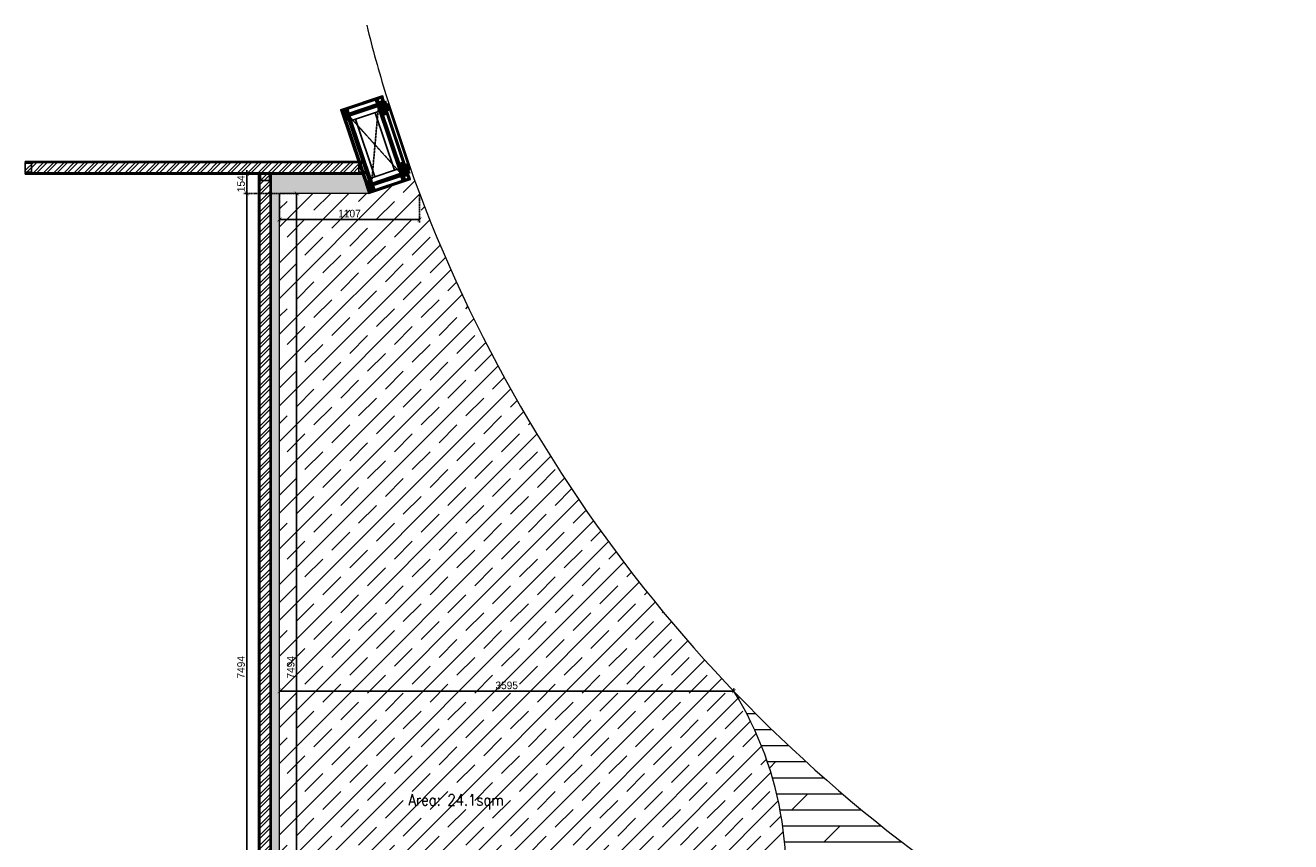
# Model space of a CAD drawing. Header units: millimetres. Extents: x 325 to 233617, y -9828 to 20555.
# Tile 31 of 45: x 158654 to 168666, y 14099 to 20555. Entities that reach past the tile are written whole.
import ezdxf

# ---------------------------------------------------------------- set-up
doc = ezdxf.new("R2010")
doc.units = ezdxf.units.MM
doc.header["$LTSCALE"] = 2.5
doc.linetypes.add('DASHED', pattern=[19.049999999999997, 12.7, -6.35])
doc.linetypes.add('HIDDEN', pattern=[0.375, 0.25, -0.125])
for name, color, linetype in [('1', 1, 'Continuous'), ('2', 2, 'Continuous'), ('250', 250, 'Continuous'), ('6', 7, 'Continuous'), ('PROPOSED M.S WORK', 150, 'Continuous')]:
    doc.layers.add(name, color=color, linetype=linetype)
for name, color, linetype, lineweight in [('8', 8, 'Continuous', 0), ('9', 9, 'Continuous', 0), ('A1-SS SHEET', 201, 'Continuous', 15), ('A1-WOOD', 11, 'Continuous', 15), ('Dimension', 40, 'Continuous', 0), ('ELEVATION 1', 143, 'Continuous', 18), ('ELEVATION 5', 156, 'Continuous', 5), ('HATCH LIGHT', 250, 'Continuous', 0), ('HATCH MEDIUM', 251, 'Continuous', 5), ('ROOM TEXT', 7, 'Continuous', 5), ('WALL', 132, 'Continuous', 25)]:
    doc.layers.add(name, color=color, linetype=linetype, lineweight=lineweight)
doc.styles.add('MTEXT', font='romans.shx', dxfattribs={"width": 0.85})
doc.styles.get("Standard").update_dxf_attribs({"font": 'GOTHIC.TTF'})
doc.dimstyles.new('AJKD_30', dxfattribs={"dimscale": 30, "dimtxt": 2, "dimasz": 1, "dimexe": 0.8, "dimexo": 0.8, "dimgap": 0.5, "dimtad": 1, "dimdec": 0, "dimzin": 0, "dimdsep": 46, "dimtxsty": 'Standard', "dimblk": 'ARCHTICK', "dimcen": 0.125, "dimclrd": 251, "dimclre": 251, "dimclrt": 42, "dimadec": 0, "dimazin": 0, "dimtfac": 1, "dimtdec": 0, "dimtix": 1, "dimtmove": 0, "dimatfit": 3, "dimfxl": 0, "dimtolj": 1, "dimtzin": 0, "dimarcsym": 0})
pattern_1 = [(45, (21650.60784970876, 0), (-40.41115254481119, 40.41115254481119), []), (45, (21677.54862970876, 0), (-40.41115254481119, 40.41115254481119), [])]
pattern_2 = [(45.00000000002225, (-133790.8586356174, -88292.74607132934), (-25.45584412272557, 25.45584412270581), [19.19999999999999, -124.7999999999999]), (45.00000000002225, (-133793.4042200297, -88290.20048691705), (-25.45584412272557, 25.45584412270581), [27.44683919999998, -116.5531607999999]), (45.00000000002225, (-133795.9498044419, -88287.65490250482), (-25.45584412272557, 25.45584412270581), [34.97671559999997, -109.0232843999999]), (45.00000000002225, (-133798.4953888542, -88285.10931809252), (-25.45584412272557, 25.45584412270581), [34.97671559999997, -109.0232843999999]), (45.00000000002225, (-133801.0409732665, -88282.56373368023), (-25.45584412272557, 25.45584412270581), [27.44683919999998, -116.5531607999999]), (45.00000000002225, (-133803.5865576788, -88280.018149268), (-25.45584412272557, 25.45584412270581), [19.19999999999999, -124.7999999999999]), (45.00000000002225, (-133806.132142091, -88277.4725648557), (-25.45584412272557, 25.45584412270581), [25.25554199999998, -118.7444579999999]), (45.00000000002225, (-133808.6777265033, -88274.92698044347), (-25.45584412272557, 25.45584412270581), [102.8701235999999, -41.12987639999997]), (45.00000000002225, (-133811.2233109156, -88272.38139603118), (-25.45584412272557, 25.45584412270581), [94.62328439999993, -49.37671559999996]), (45.00000000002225, (-133813.7688953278, -88269.83581161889), (-25.45584412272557, 25.45584412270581), [14.86114559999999, -129.1388543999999]), (45.00000000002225, (-133762.008678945, -88267.2902272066), (-25.45584412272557, 25.45584412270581), [10.97671559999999, -133.0232843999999]), (45.00000000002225, (-133762.7941062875, -88262.0797663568), (-25.45584412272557, 25.45584412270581), [12.96561239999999, -131.0343875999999]), (45.00000000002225, (-133760.0254794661, -88254.21770004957), (-25.45584412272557, 25.45584412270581), [5.461418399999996, -138.5385815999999]), (45.00000000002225, (-133765.058186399, -88249.18499311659), (-25.45584412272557, 25.45584412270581), [5.461418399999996, -138.5385815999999]), (45.00000000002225, (-133772.9202527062, -88251.95361993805), (-25.45584412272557, 25.45584412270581), [12.96561239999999, -131.0343875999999]), (45.00000000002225, (-133778.130713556, -88251.16819259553), (-25.45584412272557, 25.45584412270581), [10.97671559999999, -133.0232843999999]), (45.00000000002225, (-133782.3340801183, -88251.97744660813), (-25.45584412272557, 25.45584412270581), [19.32790679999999, -124.6720931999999]), (45.00000000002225, (-133795.6237252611, -88253.38769782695), (-25.45584412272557, 25.45584412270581), [66.73885439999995, -77.26114559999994]), (45.00000000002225, (-133742.3675749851, -88244.25501069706), (-25.45584412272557, 25.45584412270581), [3.423284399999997, -140.5767155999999]), (45.00000000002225, (-133744.9131593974, -88241.70942628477), (-25.45584412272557, 25.45584412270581), [8.233379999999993, -135.7666199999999]), (45.00000000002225, (-133747.4587438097, -88239.16384187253), (-25.45584412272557, 25.45584412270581), [16.15035599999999, -127.8496439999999]), (45.00000000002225, (-133750.004328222, -88236.61825746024), (-25.45584412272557, 25.45584412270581), [26.04656999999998, -117.9534299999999]), (45.00000000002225, (-133752.5499126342, -88234.07267304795), (-25.45584412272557, 25.45584412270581), [34.29340919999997, -109.7065907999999]), (45.00000000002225, (-133755.0954970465, -88231.52708863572), (-25.45584412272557, 25.45584412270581), [41.82328439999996, -102.1767155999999]), (45.00000000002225, (-133761.0304329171, -88232.37085568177), (-25.45584412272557, 25.45584412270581), [46.61655119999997, -97.38344879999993]), (45.00000000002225, (-133716.1810208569, -88218.06845656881), (-25.45584412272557, 25.45584412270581), [9.589904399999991, -134.4100955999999]), (45.00000000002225, (-133719.2543770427, -88214.68932817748), (-25.45584412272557, 25.45584412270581), [17.07445319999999, -126.9255467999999]), (45.00000000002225, (-133716.3131163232, -88206.32115811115), (-25.45584412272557, 25.45584412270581), [10.97671559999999, -133.0232843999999]), (45.00000000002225, (-133717.0985436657, -88201.11069726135), (-25.45584412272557, 25.45584412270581), [12.96561239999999, -131.0343875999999]), (45.00000000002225, (-133714.3299168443, -88193.24863095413), (-25.45584412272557, 25.45584412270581), [5.461418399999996, -138.5385815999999]), (45.00000000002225, (-133719.3626237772, -88188.2159240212), (-25.45584412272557, 25.45584412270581), [5.461418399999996, -138.5385815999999]), (45.00000000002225, (-133727.2246900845, -88190.98455084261), (-25.45584412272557, 25.45584412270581), [12.96561239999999, -131.0343875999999]), (45.00000000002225, (-133732.4351509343, -88190.19912350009), (-25.45584412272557, 25.45584412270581), [10.97671559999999, -133.0232843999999]), (52.12501600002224, (-133773.7631160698, -88260.37704530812), (101.823376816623, 101.8233757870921), [14.17878119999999, -276.0624971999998]), (52.12501600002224, (-133781.633127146, -88263.15588755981), (101.823376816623, 101.8233757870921), [14.19172199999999, -276.0495563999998]), (52.12501600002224, (-133790.01010748, -88266.44169906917), (101.823376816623, 101.8233757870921), [19.34941799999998, -270.8918603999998]), (52.12501600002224, (-133788.2737770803, -88259.61419984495), (101.823376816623, 101.8233757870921), [9.674709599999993, -280.5665687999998]), (52.12501600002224, (-133754.2469689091, -88259.5285171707), (101.823376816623, 101.8233757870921), [19.34941799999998, -270.8918603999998]), (52.12501600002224, (-133753.6260338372, -88252.91169390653), (101.823376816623, 101.8233757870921), [14.19172199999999, -276.0495563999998]), (52.12501600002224, (-133756.1636734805, -88250.355894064), (101.823376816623, 101.8233757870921), [14.17878119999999, -276.0624971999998]), (52.12501600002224, (-133728.0675534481, -88199.40797621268), (101.823376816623, 101.8233757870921), [14.17878119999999, -276.0624971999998]), (52.12501600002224, (-133735.9375645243, -88202.18681846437), (101.823376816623, 101.8233757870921), [14.19172199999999, -276.0495563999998]), (52.12501600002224, (-133744.3145448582, -88205.47262997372), (101.823376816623, 101.8233757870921), [19.34941799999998, -270.8918603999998]), (52.12501600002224, (-133748.4322287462, -88206.19620131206), (101.823376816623, 101.8233757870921), [9.674709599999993, -280.5665687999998]), (52.12501600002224, (-133697.9448045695, -88202.37782469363), (101.823376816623, 101.8233757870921), [14.51206439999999, -275.7292139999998]), (52.12501600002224, (-133709.3999344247, -88211.28737013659), (101.823376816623, 101.8233757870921), [29.02412759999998, -261.2171507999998]), (52.12501600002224, (-133707.1809162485, -88202.61586738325), (101.823376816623, 101.8233757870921), [21.26343719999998, -268.9778411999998]), (52.12501600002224, (-133708.5514062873, -88198.55944807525), (101.823376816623, 101.8233757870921), [19.34941799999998, -270.8918603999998]), (52.12501600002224, (-133707.9304712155, -88191.94262481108), (101.823376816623, 101.8233757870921), [14.19172199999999, -276.0495563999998]), (52.12501600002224, (-133710.4681108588, -88189.38682496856), (101.823376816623, 101.8233757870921), [14.17878119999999, -276.0624971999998]), (217.8749840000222, (-133750.004328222, -88236.61825746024), (-101.823375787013, -101.8233768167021), [14.17878119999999, -276.0624971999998]), (37.87498400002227, (-133777.2821854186, -88279.16962113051), (101.8233757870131, 101.823376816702), [19.34941799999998, -270.8918603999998]), (37.87498400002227, (-133773.9963739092, -88270.79264079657), (101.8233757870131, 101.823376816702), [14.19172199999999, -276.0495563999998]), (37.87498400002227, (-133771.2175316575, -88262.92262972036), (101.8233757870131, 101.823376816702), [14.17878119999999, -276.0624971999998]), (217.8749840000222, (-133752.5499126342, -88234.07267304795), (-101.823375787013, -101.8233768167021), [14.19172199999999, -276.0495563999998]), (217.8749840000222, (-133755.0954970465, -88231.52708863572), (-101.823375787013, -101.8233768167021), [19.34941799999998, -270.8918603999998]), (217.8749840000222, (-133761.0304329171, -88232.37085568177), (-101.823375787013, -101.8233768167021), [9.674709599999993, -280.5665687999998]), (37.87498400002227, (-133803.2604784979, -88259.32739478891), (101.8233757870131, 101.823376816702), [9.674709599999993, -280.5665687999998]), (217.8749840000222, (-133717.0366876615, -88224.01529219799), (-101.823375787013, -101.8233768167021), [29.02412759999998, -261.2171507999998]), (217.8749840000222, (-133716.1810208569, -88218.06845656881), (-101.823375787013, -101.8233768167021), [29.02412759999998, -261.2171507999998]), (217.8749840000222, (-133719.2543770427, -88214.68932817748), (-101.823375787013, -101.8233768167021), [21.26343719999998, -268.9778411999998]), (37.87498400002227, (-133731.5866227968, -88218.20055203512), (101.8233757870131, 101.823376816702), [19.34941799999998, -270.8918603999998]), (37.87498400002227, (-133728.3008112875, -88209.82357170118), (101.8233757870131, 101.823376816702), [14.19172199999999, -276.0495563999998]), (37.87498400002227, (-133725.5219690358, -88201.95356062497), (101.8233757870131, 101.823376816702), [14.17878119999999, -276.0624971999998]), (217.8749840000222, (-133704.3087656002, -88175.6491883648), (-101.823375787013, -101.8233768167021), [14.17878119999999, -276.0624971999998]), (217.8749840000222, (-133706.8543500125, -88173.1036039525), (-101.823375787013, -101.8233768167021), [14.19172199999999, -276.0495563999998]), (217.8749840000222, (-133709.3999344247, -88170.55801954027), (-101.823375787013, -101.8233768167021), [19.34941799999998, -270.8918603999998]), (217.8749840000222, (-133711.945518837, -88168.01243512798), (-101.823375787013, -101.8233768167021), [14.51206439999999, -275.7292139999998]), (45.00000000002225, (-133761.9148495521, -88252.32832996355), (-25.45584412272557, 25.45584412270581), [5.461418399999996, -138.5385815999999]), (45.00000000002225, (-133763.2118205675, -88251.0313589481), (-25.45584412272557, 25.45584412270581), [5.461418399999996, -138.5385815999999]), (45.00000000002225, (-133716.2192869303, -88191.3592608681), (-25.45584412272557, 25.45584412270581), [5.461418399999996, -138.5385815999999]), (45.00000000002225, (-133717.5162579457, -88190.0622898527), (-25.45584412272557, 25.45584412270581), [5.461418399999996, -138.5385815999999]), (37.87498400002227, (-133767.7512186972, -88256.86772894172), (101.8233757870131, 101.823376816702), [7.393871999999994, -282.8474063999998]), (52.12501600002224, (-133767.7512186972, -88256.86772894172), (101.823376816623, 101.8233757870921), [7.393871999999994, -282.8474063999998]), (217.8749840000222, (-133753.5136454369, -88242.63015568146), (-101.823375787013, -101.8233768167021), [7.393871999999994, -282.8474063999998]), (52.12501600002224, (-133758.0530435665, -88248.46652397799), (101.823376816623, 101.8233757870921), [7.393871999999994, -282.8474063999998]), (37.87498400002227, (-133722.0556552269, -88195.89865899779), (101.8233757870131, 101.823376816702), [7.393871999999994, -282.8474063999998]), (52.12501600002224, (-133722.0556552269, -88195.89865899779), (101.823376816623, 101.8233757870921), [7.393871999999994, -282.8474063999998]), (217.8749840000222, (-133707.8180828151, -88181.66108658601), (-101.823375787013, -101.8233768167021), [7.393871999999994, -282.8474063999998]), (52.12501600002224, (-133712.3574809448, -88187.49745488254), (101.823376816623, 101.8233757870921), [7.393871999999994, -282.8474063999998])]
pattern_3 = [(90, (-264122.1606922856, 233636.0664754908), (-3.175, 1.944126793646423e-16), []), (135, (-264122.1606922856, 233636.0664754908), (-6.349995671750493, -6.349995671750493), [4.490128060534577, -8.980256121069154])]
pattern_4 = [(135, (85579.4988357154, -135167.2498167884), (-10.0000002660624, -2.940390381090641e-15), [4.242641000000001, -9.899495]), (153.434949, (85576.4988357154, -135164.2498167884), (-10.000000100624, -3.090594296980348e-08), [4.472135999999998, -17.88854399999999]), (135, (85572.4988357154, -135162.2498167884), (-2.940390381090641e-15, 10.0000002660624), [1.414214, -12.727922]), (116.565051, (85571.4988357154, -135161.2498167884), (3.090593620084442e-08, 10.000000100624), [4.472135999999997, -17.88854399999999]), (135, (85579.4988357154, -135163.2498167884), (-10.0000002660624, -2.940390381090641e-15), [4.242641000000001, -9.899495]), (146.309932, (85577.4988357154, -135167.2498167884), (-10.00000006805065, 8.273213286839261e-08), [3.605550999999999, -32.44996099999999]), (146.309932, (85575.4988357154, -135162.2498167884), (-10.00000006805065, 8.273213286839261e-08), [3.605550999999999, -32.44996099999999]), (116.565051, (85573.4988357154, -135167.2498167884), (3.090593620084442e-08, 10.000000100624), [4.472135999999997, -17.88854399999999]), (146.309932, (85577.4988357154, -135157.2498167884), (-10.00000006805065, 8.273213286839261e-08), [3.605550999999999, -32.44996099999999]), (146.309932, (85575.4988357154, -135152.2498167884), (-10.00000006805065, 8.273213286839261e-08), [3.605550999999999, -32.44996099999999])]
pattern_5 = [(45, (-117.4317338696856, 31.78110519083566), (-2.245064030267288, 2.245064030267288), []), (45, (-115.18666886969, 31.78110519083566), (-2.245064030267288, 2.245064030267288), [1.5875, -0.79375])]

# ---------------------------------------------------------------- blocks, each defined once
blk = doc.blocks.new('*U|REF|REF|REF|REF|REF|REF82')
for points in [[(0, 0), (7713.285819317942, 3.230849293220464e-31), (7713.285819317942, -10), (0, -10)], [(0, -100), (7713.285819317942, -100), (7713.285819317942, -90), (0, -90)]]:
    blk.add_lwpolyline(points, close=True)
at = {"color": 8}
for points in [[(0, -15), (50, -15), (50.00000000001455, -85), (1.455191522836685e-11, -85)], [(7663.285819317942, -15.00000000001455), (7713.285819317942, -15.00000000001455), (7713.285819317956, -85.00000000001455), (7663.285819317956, -85.00000000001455)]]:
    blk.add_lwpolyline(points, close=True, dxfattribs=at)
blk = doc.blocks.new('*U97')
for points in [[(0, 0), (2688.043407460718, 0), (2688.043407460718, -10), (0, -10)], [(0, -100), (2688.043407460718, -100), (2688.043407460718, -90), (0, -90)]]:
    blk.add_lwpolyline(points, close=True)
at = {"color": 8}
for points in [[(0, -15), (50, -15), (50.00000000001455, -85), (1.455191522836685e-11, -85)], [(2638.043407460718, -15.00000000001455), (2688.043407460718, -15.00000000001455), (2688.043407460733, -85.00000000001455), (2638.043407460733, -85.00000000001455)]]:
    blk.add_lwpolyline(points, close=True, dxfattribs=at)
blk = doc.blocks.new('MS-C1')
at = {"layer": 'PROPOSED M.S WORK', "lineweight": 5}
h = blk.add_hatch(dxfattribs=at)
h.set_pattern_fill('ANSI33', color=251, scale=0.5)
h.set_pattern_definition([(45, (-290, 65.0000000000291), (-2.245064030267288, 2.245064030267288), []), (45, (-287.7549350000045, 65.0000000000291), (-2.245064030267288, 2.245064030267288), [1.5875, -0.79375])])
edge = h.paths.add_edge_path()
edge.add_line((-240, 115.0000000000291), (-290, 115.0000000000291))
edge.add_line((-290, 115.0000000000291), (-290, 65.0000000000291))
edge.add_line((-290, 65.0000000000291), (-286.3819660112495, 66.80901699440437))
edge.add_arc((-287.5, 69.04508497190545), 2.500000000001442, 296.565051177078, 360)
edge.add_line((-285, 69.04508497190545), (-285, 110.0000000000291))
edge.add_line((-285, 110.0000000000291), (-244.0450849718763, 110.0000000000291))
edge.add_arc((-244.0450849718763, 112.5000000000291), 2.5, 270, 333.434948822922)
edge.add_line((-241.8090169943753, 111.3819660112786), (-240, 115.0000000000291))
h = blk.add_hatch(dxfattribs=at)
h.set_pattern_fill('ANSI33', color=251, scale=0.5)
h.set_pattern_definition([(45, (-117.4317338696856, 4.781105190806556), (-2.245064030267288, 2.245064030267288), []), (45, (-115.18666886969, 4.781105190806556), (-2.245064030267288, 2.245064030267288), [1.5875, -0.79375])])
edge = h.paths.add_edge_path()
edge.add_line((240, 115), (290, 115))
edge.add_line((290, 115), (290, 65))
edge.add_line((290, 65), (286.3819660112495, 66.80901699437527))
edge.add_arc((287.5, 69.04508497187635), 2.500000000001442, 180, 243.434948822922, ccw=False)
edge.add_line((285, 69.04508497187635), (285, 110))
edge.add_line((285, 110), (244.0450849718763, 110))
edge.add_arc((244.0450849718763, 112.5), 2.5, 206.565051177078, 270, ccw=False)
edge.add_line((241.8090169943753, 111.3819660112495), (240, 115))
h = blk.add_hatch(dxfattribs=at)
h.set_pattern_fill('ANSI33', color=251, scale=0.5)
h.set_pattern_definition(pattern_5)
edge = h.paths.add_edge_path()
edge.add_line((-240, -137.9999999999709), (-290, -137.9999999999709))
edge.add_line((-290, -137.9999999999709), (-290, -87.9999999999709))
edge.add_line((-290, -87.9999999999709), (-286.3819660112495, -89.80901699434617))
edge.add_arc((-287.5, -92.04508497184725), 2.500000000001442, 0, 63.434948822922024, ccw=False)
edge.add_line((-285, -92.04508497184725), (-285, -132.9999999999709))
edge.add_line((-285, -132.9999999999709), (-244.0450849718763, -132.9999999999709))
edge.add_arc((-244.0450849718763, -135.4999999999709), 2.5, 26.565051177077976, 90, ccw=False)
edge.add_line((-241.8090169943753, -134.3819660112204), (-240, -137.9999999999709))
h = blk.add_hatch(dxfattribs=at)
h.set_pattern_fill('ANSI33', color=251, scale=0.5)
h.set_pattern_definition(pattern_5)
edge = h.paths.add_edge_path()
edge.add_line((240, -138), (290, -138))
edge.add_line((290, -138), (290, -88))
edge.add_line((290, -88), (286.3819660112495, -89.80901699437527))
edge.add_arc((287.5, -92.04508497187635), 2.500000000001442, 116.565051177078, 180)
edge.add_line((285, -92.04508497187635), (285, -133))
edge.add_line((285, -133), (244.0450849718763, -133))
edge.add_arc((244.0450849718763, -135.5), 2.5, 90, 153.434948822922)
edge.add_line((241.8090169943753, -134.3819660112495), (240, -138))
at = {"layer": 'PROPOSED M.S WORK', "linetype": 'DASHED', "ltscale": 0.02}
for p, q in [((-290, 115.0000000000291), (290, -138)), ((290, 115), (-290, -137.9999999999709))]:
    blk.add_line(p, q, dxfattribs=at)
at = {"layer": 'PROPOSED M.S WORK'}
for p, q in [((-285, -127.9999999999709), (-285, 105.0000000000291)), ((-280, -127.9999999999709), (-280, 105.0000000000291)), ((-240, -127.9999999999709), (-240, 105.0000000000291)), ((240, -128), (240, 105)), ((280, -128), (280, 105)), ((285, -128), (285, 105))]:
    blk.add_line(p, q, dxfattribs=at)
for points in [[(-240, 115.0000000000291), (-290, 115.0000000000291), (-290, 65.0000000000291), (-286.3819660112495, 66.80901699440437, 0.2840790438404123), (-285, 69.04508497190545), (-285, 110.0000000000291), (-244.0450849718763, 110.0000000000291, 0.2840790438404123), (-241.8090169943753, 111.3819660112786), (-240, 115.0000000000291)], [(240, 115), (290, 115), (290, 65), (286.3819660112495, 66.80901699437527, -0.2840790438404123), (285, 69.04508497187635), (285, 110), (244.0450849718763, 110, -0.2840790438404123), (241.8090169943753, 111.3819660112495), (240, 115)], [(-240, -137.9999999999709), (-290, -137.9999999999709), (-290, -87.9999999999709), (-286.3819660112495, -89.80901699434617, -0.2840790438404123), (-285, -92.04508497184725), (-285, -132.9999999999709), (-244.0450849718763, -132.9999999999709, -0.2840790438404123), (-241.8090169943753, -134.3819660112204), (-240, -137.9999999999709)], [(240, -138), (290, -138), (290, -88), (286.3819660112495, -89.80901699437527, 0.2840790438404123), (285, -92.04508497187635), (285, -133), (244.0450849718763, -133, 0.2840790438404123), (241.8090169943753, -134.3819660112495), (240, -138)]]:
    blk.add_lwpolyline(points, format="xyb", dxfattribs=at)
blk.add_lwpolyline([(-290, 115.0000000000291), (290, 115), (290, -138), (-290, -137.9999999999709)], close=True, dxfattribs=at)
for points in [[(-285, 110.0000000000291), (285, 110)], [(-285, 105.0000000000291), (285, 105)], [(-240, 70.0000000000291), (240, 70)], [(-240, -92.9999999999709), (240, -93)], [(-285, -127.9999999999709), (285, -128)], [(-285, -132.9999999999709), (285, -133)]]:
    blk.add_lwpolyline(points, dxfattribs=at)
blk = doc.blocks.new('A$C47C848D8')
at = {"layer": '2', "lineweight": 5}
h = blk.add_hatch(color=40, dxfattribs=at)
h.dxf.hatch_style = 1
h.paths.add_polyline_path([(-225, -174.7268435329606), (225, -174.7268435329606), (225, -176.2268435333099), (-225, -176.2268435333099)])
at = {"layer": '250', "lineweight": 5}
h = blk.add_hatch(dxfattribs=at)
h.set_pattern_fill('DOLMIT', color=256, scale=0.5, angle=90)
h.set_pattern_definition(pattern_3)
h.paths.add_polyline_path([(334, -162.7268435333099), (346, -162.7268435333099), (346, 165.273156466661), (334, 165.273156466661)])
h.paths.add_polyline_path([(-334, 153.273156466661), (334, 153.273156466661), (334, 165.273156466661), (-334, 165.273156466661)])
h.paths.add_polyline_path([(-334, -162.7268435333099), (-346, -162.7268435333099), (-346, 165.273156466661), (-334, 165.273156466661)])
h.paths.add_polyline_path([(-312, -137.4999999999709), (-300, -137.4999999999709), (-300, -162.7268435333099), (-312, -162.7268435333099)])
h.paths.add_polyline_path([(-300, -162.7268435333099), (-346, -162.7268435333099), (-346, -174.7268435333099), (-300, -174.7268435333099)])
h.paths.add_polyline_path([(300, -162.7268435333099), (346, -162.7268435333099), (346, -174.7268435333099), (300, -174.7268435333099)])
h.paths.add_polyline_path([(312, -137.4999999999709), (300, -137.4999999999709), (300, -162.7268435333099), (312, -162.7268435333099)])
h.paths.add_polyline_path([(334, 139.5000000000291), (252, 139.5000000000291), (252, 153.273156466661), (334, 153.273156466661)])
h.paths.add_polyline_path([(-334, 139.5000000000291), (-252, 139.5000000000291), (-252, 153.273156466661), (-334, 153.273156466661)])
h = blk.add_hatch(dxfattribs=at)
h.set_pattern_fill('DOLMIT', color=256, scale=0.5, angle=90)
h.set_pattern_definition(pattern_3)
h.paths.add_polyline_path([(-290, -125.4999999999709), (290, -125.4999999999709), (290, -137.4999999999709), (-290, -137.4999999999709)])
h.paths.add_polyline_path([(-302, 139.5000000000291), (-290, 139.5000000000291), (-290, -137.4999999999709), (-302, -137.4999999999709)])
h.paths.add_polyline_path([(290, -137.4999999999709), (302, -137.4999999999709), (302, 139.5000000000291), (290, 139.5000000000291)])
h.paths.add_polyline_path([(-290, 139.5000000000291), (290, 139.5000000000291), (290, 127.5000000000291), (-290, 127.5000000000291)])
h = blk.add_hatch(dxfattribs=at)
h.set_pattern_fill('DOLMIT', color=256, scale=0.5, angle=90)
h.set_pattern_definition(pattern_3)
h.paths.add_polyline_path([(225, -162.7268435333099), (-225, -162.7268435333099), (-225, -174.7268435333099), (225, -174.7268435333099)])
at = {"layer": '8', "lineweight": 5}
h = blk.add_hatch(dxfattribs=at)
h.set_pattern_fill('PGRAIN', color=256, scale=1.199999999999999, angle=45.00000000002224, style=0)
h.set_pattern_definition(pattern_2)
h.paths.add_polyline_path([(-300, -137.4999999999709), (-224.9999999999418, -137.4999999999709), (-225, -205.7268435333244), (-275, -205.7268435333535), (-275, -191.226843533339), (-300.0000000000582, -191.2268435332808)])
h = blk.add_hatch(dxfattribs=at)
h.set_pattern_fill('PGRAIN', color=256, scale=1.199999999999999, angle=45.00000000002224, style=0)
h.set_pattern_definition(pattern_2)
h.paths.add_polyline_path([(300, -137.4999999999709), (224.9999999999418, -137.4999999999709), (225, -205.7268435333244), (275, -205.7268435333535), (275, -191.226843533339), (300.0000000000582, -191.2268435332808)])
at = {"layer": '9', "lineweight": 5}
h = blk.add_hatch(dxfattribs=at)
h.set_pattern_fill('CSWOOD2', color=256, angle=90.00000000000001)
h.set_pattern_definition(pattern_4)
h.paths.add_polyline_path([(-302, 114.5000000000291), (-334, 114.5), (-334, 139.5000000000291), (-302, 139.5000000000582)])
h = blk.add_hatch(dxfattribs=at)
h.set_pattern_fill('CSWOOD2', color=256, angle=90.00000000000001)
h.set_pattern_definition(pattern_4)
h.paths.add_polyline_path([(302, 114.5000000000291), (334, 114.5), (334, 139.5000000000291), (302, 139.5000000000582)])
h = blk.add_hatch(dxfattribs=at)
h.set_pattern_fill('CSWOOD2', color=256, angle=90.00000000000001)
h.set_pattern_definition(pattern_4)
h.paths.add_polyline_path([(-302, -112.4999999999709), (-334, -112.4999999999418), (-334, -137.4999999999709), (-302, -137.5)])
h = blk.add_hatch(dxfattribs=at)
h.set_pattern_fill('CSWOOD2', color=256, angle=90.00000000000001)
h.set_pattern_definition([(135, (85684.9988357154, -135192.363238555), (-10.0000002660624, -2.940390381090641e-15), [4.242641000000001, -9.899495]), (153.434949, (85681.9988357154, -135189.363238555), (-10.000000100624, -3.090594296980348e-08), [4.472135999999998, -17.88854399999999]), (135, (85677.9988357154, -135187.363238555), (-2.940390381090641e-15, 10.0000002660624), [1.414214, -12.727922]), (116.565051, (85676.9988357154, -135186.363238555), (3.090593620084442e-08, 10.000000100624), [4.472135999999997, -17.88854399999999]), (135, (85684.9988357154, -135188.363238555), (-10.0000002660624, -2.940390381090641e-15), [4.242641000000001, -9.899495]), (146.309932, (85682.9988357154, -135192.363238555), (-10.00000006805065, 8.273213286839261e-08), [3.605550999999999, -32.44996099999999]), (146.309932, (85680.9988357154, -135187.363238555), (-10.00000006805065, 8.273213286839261e-08), [3.605550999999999, -32.44996099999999]), (116.565051, (85678.9988357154, -135192.363238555), (3.090593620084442e-08, 10.000000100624), [4.472135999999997, -17.88854399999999]), (146.309932, (85682.9988357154, -135182.363238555), (-10.00000006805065, 8.273213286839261e-08), [3.605550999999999, -32.44996099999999]), (146.309932, (85680.9988357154, -135177.363238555), (-10.00000006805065, 8.273213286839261e-08), [3.605550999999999, -32.44996099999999])])
h.paths.add_polyline_path([(-200, -137.4999999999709), (-225, -137.4999999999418), (-225, -162.7268435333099), (-200, -162.726843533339)])
h = blk.add_hatch(dxfattribs=at)
h.set_pattern_fill('CSWOOD2', color=256, angle=90.00000000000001)
h.set_pattern_definition([(135, (86109.9988357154, -135192.363238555), (-10.0000002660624, -2.940390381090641e-15), [4.242641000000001, -9.899495]), (153.434949, (86106.9988357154, -135189.363238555), (-10.000000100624, -3.090594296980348e-08), [4.472135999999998, -17.88854399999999]), (135, (86102.9988357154, -135187.363238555), (-2.940390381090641e-15, 10.0000002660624), [1.414214, -12.727922]), (116.565051, (86101.9988357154, -135186.363238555), (3.090593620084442e-08, 10.000000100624), [4.472135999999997, -17.88854399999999]), (135, (86109.9988357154, -135188.363238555), (-10.0000002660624, -2.940390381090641e-15), [4.242641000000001, -9.899495]), (146.309932, (86107.9988357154, -135192.363238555), (-10.00000006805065, 8.273213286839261e-08), [3.605550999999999, -32.44996099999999]), (146.309932, (86105.9988357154, -135187.363238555), (-10.00000006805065, 8.273213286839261e-08), [3.605550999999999, -32.44996099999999]), (116.565051, (86103.9988357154, -135192.363238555), (3.090593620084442e-08, 10.000000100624), [4.472135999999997, -17.88854399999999]), (146.309932, (86107.9988357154, -135182.363238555), (-10.00000006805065, 8.273213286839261e-08), [3.605550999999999, -32.44996099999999]), (146.309932, (86105.9988357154, -135177.363238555), (-10.00000006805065, 8.273213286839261e-08), [3.605550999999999, -32.44996099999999])])
h.paths.add_polyline_path([(225, -137.4999999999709), (200, -137.4999999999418), (200, -162.7268435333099), (225, -162.726843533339)])
h = blk.add_hatch(dxfattribs=at)
h.set_pattern_fill('CSWOOD2', color=256, angle=90.00000000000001)
h.set_pattern_definition(pattern_4)
h.paths.add_polyline_path([(302, -112.4999999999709), (334, -112.4999999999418), (334, -137.4999999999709), (302, -137.5)])
at = {"layer": '1', "lineweight": 5}
for points in [[(-334, -162.7268435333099), (-346, -162.7268435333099), (-346, 165.273156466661), (-334, 165.273156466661)], [(-334, 153.273156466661), (334, 153.273156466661), (334, 165.273156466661), (-334, 165.273156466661)], [(-334, 139.5000000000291), (-252, 139.5000000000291), (-252, 153.273156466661), (-334, 153.273156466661)], [(-302, 139.5000000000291), (-290, 139.5000000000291), (-290, -137.4999999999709), (-302, -137.4999999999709)], [(-290, 139.5000000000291), (290, 139.5000000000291), (290, 127.5000000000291), (-290, 127.5000000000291)], [(334, 139.5000000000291), (252, 139.5000000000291), (252, 153.273156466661), (334, 153.273156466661)], [(290, -137.4999999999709), (302, -137.4999999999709), (302, 139.5000000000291), (290, 139.5000000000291)], [(334, -162.7268435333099), (346, -162.7268435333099), (346, 165.273156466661), (334, 165.273156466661)], [(-300, -162.7268435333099), (-346, -162.7268435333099), (-346, -174.7268435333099), (-300, -174.7268435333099)], [(-312, -137.4999999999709), (-300, -137.4999999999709), (-300, -162.7268435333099), (-312, -162.7268435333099)], [(-290, -125.4999999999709), (290, -125.4999999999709), (290, -137.4999999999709), (-290, -137.4999999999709)], [(225, -162.7268435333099), (-225, -162.7268435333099), (-225, -174.7268435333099), (225, -174.7268435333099)], [(312, -137.4999999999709), (300, -137.4999999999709), (300, -162.7268435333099), (312, -162.7268435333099)], [(300, -162.7268435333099), (346, -162.7268435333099), (346, -174.7268435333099), (300, -174.7268435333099)]]:
    blk.add_lwpolyline(points, close=True, dxfattribs=at)
at = {"layer": '2', "color": 40, "lineweight": 5}
blk.add_lwpolyline([(-225, -174.7268435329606), (225, -174.7268435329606), (225, -176.2268435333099), (-225, -176.2268435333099)], close=True, dxfattribs=at)
at = {"layer": '6', "linetype": 'ByBlock', "lineweight": 5, "const_width": 1}
for points in [[(-225, -137.4999999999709), (-300, -137.4999999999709), (-300, -191.2268435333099), (-275, -191.2268435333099), (-275, -205.726843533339), (-225, -205.726843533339)], [(225, -137.4999999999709), (300, -137.4999999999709), (300, -191.2268435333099), (275, -191.2268435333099), (275, -205.726843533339), (225, -205.726843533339)]]:
    blk.add_lwpolyline(points, close=True, dxfattribs=at)
at = {"layer": '6', "lineweight": 5}
blk.add_lwpolyline([(-225, -176.2268435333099), (225, -176.2268435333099), (225, -194.2268435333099), (-225, -194.2268435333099)], close=True, dxfattribs=at)
at = {"layer": 'A1-SS SHEET', "color": 8, "lineweight": 5}
blk.add_lwpolyline([(346, -174.7268435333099), (300, -174.7268435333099), (300, -178.7268435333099), (346, -178.7268435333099)], close=True, dxfattribs=at)
at = {"layer": 'A1-WOOD', "lineweight": 5}
for points in [[(-302, 114.5000000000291), (-334, 114.5000000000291), (-334, 139.5000000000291), (-302, 139.5000000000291)], [(302, 114.5000000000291), (334, 114.5000000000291), (334, 139.5000000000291), (302, 139.5000000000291)], [(-302, -137.4999999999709), (-334, -137.4999999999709), (-334, -112.4999999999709), (-302, -112.4999999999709)], [(-225, -137.4999999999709), (-200, -137.4999999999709), (-200, -162.7268435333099), (-225, -162.7268435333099)], [(200, -162.7268435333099), (225, -162.7268435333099), (225, -137.4999999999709), (200, -137.4999999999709)], [(302, -137.4999999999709), (334, -137.4999999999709), (334, -112.4999999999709), (302, -112.4999999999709)]]:
    blk.add_lwpolyline(points, close=True, dxfattribs=at)
at = {"layer": 'ELEVATION 5', "color": 8, "lineweight": 5}
for points in [[(-350, -178.7268435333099), (-346, -178.7268435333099), (-346, 169.273156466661), (-350, 169.273156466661)], [(-346, 169.273156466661), (346, 169.273156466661), (346, 165.273156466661), (-346, 165.273156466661)], [(346, 169.273156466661), (350, 169.273156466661), (350, -178.7268435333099), (346, -178.7268435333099)], [(-300, -174.7268435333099), (-346, -174.7268435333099), (-346, -178.7268435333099), (-300, -178.7268435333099)]]:
    blk.add_lwpolyline(points, close=True, dxfattribs=at)
at = {"lineweight": 5}
blk.add_blockref('MS-C1', (0, 12.5), dxfattribs=at)
blk = doc.blocks.new('_ArchTick')
at = {"color": 0, "linetype": 'ByBlock', "const_width": 0.15}
blk.add_lwpolyline([(-0.5, -0.5), (0.5, 0.5)], dxfattribs=at)
blk = doc.blocks.new('*D255')
at = {"layer": 'Defpoints', "color": 0}
for p in [(160407.232244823, 19225.15443655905), (160664.98010365, 19225.15443655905), (161064.980103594, 11730.66481538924)]:
    blk.add_point(p, dxfattribs=at)
at = {"layer": 'Dimension', "color": 251, "linetype": 'HIDDEN', "lineweight": -2}
for p, q in [((160658.98010365, 19225.15443655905), (160383.232244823, 19225.15443655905)), ((161058.980103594, 11730.66481538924), (160383.232244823, 11730.66481538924))]:
    blk.add_line(p, q, dxfattribs=at)
at = {"layer": 'Dimension', "color": 251, "lineweight": -2}
blk.add_line((160407.232244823, 11730.66481538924), (160407.232244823, 19225.15443655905), dxfattribs=at)
at = {"layer": 'Dimension', "color": 251, "lineweight": -2, "xscale": 30, "yscale": 30, "zscale": 30}
for p, rotation in [((160407.232244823, 19225.15443655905), 90), ((160407.232244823, 11730.66481538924), 270)]:
    blk.add_blockref('_ArchTick', p, dxfattribs=dict(at, rotation=rotation))
at = {"layer": 'Dimension', "color": 42, "insert": (160360.7230673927, 15477.9096259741), "char_height": 60, "attachment_point": 5, "rotation": 90}
blk.add_mtext('\\A1;7494', dxfattribs=at)
blk = doc.blocks.new('*D262')
at = {"layer": 'Defpoints', "color": 0}
for p in [(160407.2322448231, 19378.95063470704), (160599.98010365, 19378.95063470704), (160664.98010365, 19225.15443655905)]:
    blk.add_point(p, dxfattribs=at)
at = {"layer": 'Dimension', "color": 251, "linetype": 'HIDDEN', "lineweight": -2}
for p, q in [((160593.98010365, 19378.95063470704), (160383.2322448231, 19378.95063470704)), ((160658.98010365, 19225.15443655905), (160383.2322448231, 19225.15443655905))]:
    blk.add_line(p, q, dxfattribs=at)
at = {"layer": 'Dimension', "color": 251, "lineweight": -2}
for p, q in [((160407.2322448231, 19378.95063470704), (160407.2322448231, 19408.95063470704)), ((160407.2322448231, 19225.15443655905), (160407.2322448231, 19378.95063470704)), ((160407.2322448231, 19225.15443655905), (160407.2322448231, 19195.15443655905))]:
    blk.add_line(p, q, dxfattribs=at)
at = {"layer": 'Dimension', "color": 251, "lineweight": -2, "xscale": 30, "yscale": 30, "zscale": 30}
for p, rotation in [((160407.2322448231, 19378.95063470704), 270), ((160407.2322448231, 19225.15443655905), 90)]:
    blk.add_blockref('_ArchTick', p, dxfattribs=dict(at, rotation=rotation))
at = {"layer": 'Dimension', "color": 42, "insert": (160360.7230673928, 19302.05253563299), "char_height": 60, "attachment_point": 5, "rotation": 90}
blk.add_mtext('\\A1;154', dxfattribs=at)
blk = doc.blocks.new('*D271')
at = {"layer": 'Defpoints', "color": 0}
for p in [(160664.98010365, 19225.15443655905), (160800.5062228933, 19225.15443655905), (160664.98010365, 11730.66481538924)]:
    blk.add_point(p, dxfattribs=at)
at = {"layer": 'Dimension', "color": 251, "linetype": 'HIDDEN', "lineweight": -2}
for p, q in [((160670.98010365, 19225.15443655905), (160824.5062228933, 19225.15443655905)), ((160670.98010365, 11730.66481538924), (160824.5062228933, 11730.66481538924))]:
    blk.add_line(p, q, dxfattribs=at)
at = {"layer": 'Dimension', "color": 251, "lineweight": -2}
blk.add_line((160800.5062228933, 11730.66481538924), (160800.5062228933, 19225.15443655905), dxfattribs=at)
at = {"layer": 'Dimension', "color": 251, "lineweight": -2, "xscale": 30, "yscale": 30, "zscale": 30}
for p, rotation in [((160800.5062228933, 19225.15443655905), 90), ((160800.5062228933, 11730.66481538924), 270)]:
    blk.add_blockref('_ArchTick', p, dxfattribs=dict(at, rotation=rotation))
at = {"layer": 'Dimension', "color": 42, "insert": (160753.997045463, 15477.9096259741), "char_height": 60, "attachment_point": 5, "rotation": 90}
blk.add_mtext('\\A1;7494', dxfattribs=at)
blk = doc.blocks.new('*D272')
at = {"layer": 'Defpoints', "color": 0}
for p in [(160664.9801036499, 19225.15443655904), (161772.198061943, 19225.19700864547), (161772.198061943, 19019.39741984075)]:
    blk.add_point(p, dxfattribs=at)
at = {"layer": 'Dimension', "color": 251, "linetype": 'HIDDEN', "lineweight": -2}
for p, q in [((160664.9801036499, 19219.15443655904), (160664.9801036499, 18995.39741984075)), ((161772.198061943, 19219.19700864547), (161772.198061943, 18995.39741984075))]:
    blk.add_line(p, q, dxfattribs=at)
at = {"layer": 'Dimension', "color": 251, "lineweight": -2}
blk.add_line((160664.9801036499, 19019.39741984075), (161772.198061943, 19019.39741984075), dxfattribs=at)
at = {"layer": 'Dimension', "color": 251, "lineweight": -2, "xscale": 30, "yscale": 30, "zscale": 30, "rotation": 180}
blk.add_blockref('_ArchTick', (160664.9801036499, 19019.39741984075), dxfattribs=at)
at = {"layer": 'Dimension', "color": 251, "lineweight": -2, "xscale": 30, "yscale": 30, "zscale": 30}
blk.add_blockref('_ArchTick', (161772.198061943, 19019.39741984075), dxfattribs=at)
at = {"layer": 'Dimension', "color": 42, "insert": (161218.5890827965, 19065.90659727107), "char_height": 60, "attachment_point": 5}
blk.add_mtext('\\A1;1107', dxfattribs=at)
blk = doc.blocks.new('*D276')
at = {"layer": 'Defpoints', "color": 0}
for p in [(160664.98010365, 15288.28980906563), (160664.98010365, 15283.82589169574), (164259.9118464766, 15288.28980906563)]:
    blk.add_point(p, dxfattribs=at)
at = {"layer": 'Dimension', "color": 251, "linetype": 'HIDDEN', "lineweight": -2}
for p, q in [((160664.98010365, 15289.82589169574), (160664.98010365, 15312.28980906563)), ((164259.9118464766, 15294.28980906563), (164259.9118464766, 15312.28980906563))]:
    blk.add_line(p, q, dxfattribs=at)
at = {"layer": 'Dimension', "color": 251, "lineweight": -2}
blk.add_line((164259.9118464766, 15288.28980906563), (160664.98010365, 15288.28980906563), dxfattribs=at)
at = {"layer": 'Dimension', "color": 251, "lineweight": -2, "xscale": 30, "yscale": 30, "zscale": 30, "rotation": 180}
blk.add_blockref('_ArchTick', (160664.98010365, 15288.28980906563), dxfattribs=at)
at = {"layer": 'Dimension', "color": 251, "lineweight": -2, "xscale": 30, "yscale": 30, "zscale": 30}
blk.add_blockref('_ArchTick', (164259.9118464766, 15288.28980906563), dxfattribs=at)
at = {"layer": 'Dimension', "color": 42, "insert": (162462.4459750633, 15334.79898649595), "char_height": 60, "attachment_point": 5}
blk.add_mtext('\\A1;3595', dxfattribs=at)

msp = doc.modelspace()

# ---------------------------------------------------------------- hatches: boundary and pattern name
at = {"layer": 'HATCH LIGHT'}
h = msp.add_hatch(dxfattribs=at)
h.set_pattern_fill('ANSI32', color=256, scale=6)
h.set_pattern_definition(pattern_1)
h.paths.add_polyline_path([(161291.2174331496, 19378.95063470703), (161291.2174331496, 19478.95063470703), (158653.6922109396, 19478.95063470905), (158653.6922109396, 19378.95063470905)])
h = msp.add_hatch(dxfattribs=at)
h.set_pattern_fill('ANSI32', color=256, scale=6)
h.set_pattern_definition(pattern_1)
h.paths.add_polyline_path([(160599.9801036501, 19378.95063470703), (160499.9801036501, 19378.95063470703), (160499.9801036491, 11665.66481538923), (160599.9801036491, 11665.66481538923)])
h = msp.add_hatch(dxfattribs=at)
h.set_pattern_fill('ANSI36', color=256, scale=7)
h.set_pattern_definition([(45, (21650.60784970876, 0), (11.78658615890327, 43.2174825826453), [55.5625, -11.1125, 0, -11.1125])])
h.paths.add_polyline_path([(160664.9801036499, 19225.15443655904), (161372.0560799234, 19225.15443655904), (161370.7869211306, 19228.94775119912), (161320.599289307, 19378.95063470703), (160599.9801036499, 19378.95063470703), (160599.9801036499, 11665.66481538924), (160999.9801035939, 11665.66481538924), (160999.9801035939, 10865.66481538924), (161064.9801035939, 10865.66481538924), (161064.9801035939, 11730.66481538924), (160664.9801036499, 11730.66481538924)])
h = msp.add_hatch(dxfattribs=at)
h.set_pattern_fill('JIS_STN_1E', color=256, scale=200)
h.set_pattern_definition([(45, (0, 0), (-141.4213562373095, 141.4213562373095), []), (45, (141, 0), (-141.4213562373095, 141.4213562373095), [200, -100])])
edge = h.paths.add_edge_path()
edge.add_arc((172727.9801034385, 23393.66481525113), 11721.99999980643, 200.2101108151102, 223.7463392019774, ccw=False)
edge.add_line((161727.6793274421, 19344.13807338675), (161703.8826000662, 19415.26272288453))
edge.add_line((161703.8826000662, 19415.26272288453), (161690.1318344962, 19410.66202226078))
edge.add_line((161690.1318344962, 19410.66202226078), (161698.0640769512, 19386.95380576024))
edge.add_line((161698.0640769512, 19386.95380576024), (161686.2099687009, 19382.98768453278))
edge.add_line((161686.2099687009, 19382.98768453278), (161700.805294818, 19339.3645661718))
edge.add_line((161700.805294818, 19339.3645661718), (161702.0744536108, 19335.57125153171))
edge.add_line((161702.0744536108, 19335.57125153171), (161372.0560799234, 19225.15443655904))
edge.add_line((161372.0560799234, 19225.15443655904), (160664.9801036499, 19225.15443655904))
edge.add_line((160664.9801036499, 19225.15443655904), (160664.9801036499, 11730.66481538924))
edge.add_line((160664.9801036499, 11730.66481538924), (161064.9801035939, 11730.66481538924))
edge.add_line((161064.9801035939, 11730.66481538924), (161064.9801035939, 10865.66481538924))
edge.add_line((161064.9801035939, 10865.66481538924), (163264.9801035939, 10865.66481538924))
edge.add_line((163264.9801035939, 10865.66481538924), (163264.9801035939, 11459.68885192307))
edge.add_arc((161946.1816237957, 13845.97872733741), 2726.464523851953, 298.9275172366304, 391.938194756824)
h = msp.add_hatch(dxfattribs=at)
h.set_pattern_fill('DOLMIT', color=256, scale=20)
h.set_pattern_definition([(0, (0, 0), (0, 127), []), (45, (0, 0), (-253.9998268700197, 253.9998268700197), [179.6051224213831, -359.2102448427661])])
h.paths.add_polyline_path([(166497.1837220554, 12502.27892942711), (166719.4268617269, 12899.70202906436), (166524.254769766, 13008.84429717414), (166520.7635711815, 13010.7966118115), (166690.6149446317, 13314.53088866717), (166734.2549269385, 13290.12695570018), (166740.3559101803, 13301.0369512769), (166762.1759013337, 13288.8349847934), (166769.2530418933, 13301.49057966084), (166703.7930684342, 13338.09647911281, -0.06698210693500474), (164259.9118464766, 15288.28980906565, -0.4296890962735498), (163264.9801035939, 11459.68885192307), (163264.9801035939, 10765.66481538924), (163264.9801035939, 8865.664815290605), (163264.9752645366, 8815.664815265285), (163215.9757690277, 8815.664565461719), (163215.9757129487, 8826.664565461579), (163164.9757150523, 8826.664305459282, -0.4142123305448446), (163157.4555567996, 8818.144090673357), (163156.4555643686, 8818.144085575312), (163156.4555643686, 8818.14408444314, 0.4511727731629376), (163164.9757150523, 8826.664305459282), (163164.9757129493, 8826.664305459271), (163164.9799035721, 8004.664815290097), (163215.9799035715, 8004.665075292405), (163215.9798474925, 8015.665075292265), (163264.9793430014, 8015.665325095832), (163264.9795979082, 7965.664815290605), (163264.9801035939, 7965.664815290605), (163264.9801035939, 6030.664815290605), (166497.1837220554, 6030.664815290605)])

# ---------------------------------------------------------------- linework, layer by layer
at = {"layer": 'ELEVATION 1'}
for p, q in [((161372.0560799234, 19225.15443655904), (161320.599289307, 19378.95063470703)), ((160664.9801036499, 11730.66481538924), (160664.9801036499, 19225.15443655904)), ((161372.0560799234, 19225.15443655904), (160664.9801036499, 19225.15443655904))]:
    msp.add_line(p, q, dxfattribs=at)
at = {"layer": 'HATCH MEDIUM'}
msp.add_lwpolyline([(161354.8752751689, 20555.04357231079, 0.0121040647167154), (161505.5764410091, 20007.96842705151), (161727.6793274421, 19344.13807338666, 0.1712228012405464), (166703.793068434, 13338.09647911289), (167314.7528202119, 12996.4414178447, 0.03153968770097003), (168665.5385341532, 12398.12697065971)], format="xyb", dxfattribs=at)
msp.add_arc((161946.1816237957, 13845.97872733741), 2726.464523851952, 298.9275172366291, 31.93819475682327, dxfattribs=at)

# ---------------------------------------------------------------- block references
at = {"rotation": 108.4990962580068}
msp.add_blockref('A$C47C848D8', (161421.5312712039, 19610.77809629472), dxfattribs=at)
at = {"layer": 'WALL'}
msp.add_blockref('*U97', (158653.6922109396, 19478.95063470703), dxfattribs=at)
at = {"layer": 'WALL', "xscale": -1, "rotation": 90}
msp.add_blockref('*U|REF|REF|REF|REF|REF|REF82', (160499.9801036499, 19378.95063470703), dxfattribs=at)

# ---------------------------------------------------------------- texts
at = {"layer": 'ROOM TEXT', "insert": (161573.4781448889, 14354.26765808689, 0.2060197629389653), "char_height": 90, "attachment_point": 7, "style": 'MTEXT'}
msp.add_mtext_dynamic_manual_height_columns('\\A1;{\\W1.805964; }Area: 24.1sqm', width=1162.930674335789, gutter_width=1.8, heights=[0], dxfattribs=at)

# ---------------------------------------------------------------- dimensions: what is measured, and where the dimension line sits
at = {"layer": 'Dimension'}
for base, p1, p2, override, picture, middle in [((160407.2322448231, 19378.95063470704), (160664.9801036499, 19225.15443655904), (160599.9801036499, 19378.95063470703), {"dimexo": 0.2, "dimtmove": 1, "dimfxl": 10}, '*D262', (160360.7230673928, 19302.05253563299)), ((160407.232244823, 19225.15443655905), (161064.9801035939, 11730.66481538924), (160664.9801036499, 19225.15443655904), {"dimexo": 0.2, "dimtmove": 1, "dimfxl": 10}, '*D255', (160360.7230673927, 15477.9096259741)), ((160800.5062228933, 19225.15443655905), (160664.9801036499, 11730.66481538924), (160664.9801036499, 19225.15443655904), {"dimexo": 0.2, "dimfxl": 10}, '*D271', (160753.997045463, 15477.9096259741))]:
    dim = msp.add_linear_dim(base=base, p1=p1, p2=p2, angle=90, dimstyle='AJKD_30', override=override, dxfattribs=at)
    dim.commit()
    dim.dimension.update_dxf_attribs({"geometry": picture, "text_midpoint": middle})
for base, p1, p2, picture, middle in [((161772.198061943, 19019.39741984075), (160664.9801036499, 19225.15443655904), (161772.198061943, 19225.19700864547), '*D272', (161218.5890827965, 19065.90659727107)), ((160664.98010365, 15288.28980906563), (164259.9118464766, 15288.28980906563), (160664.98010365, 15283.82589169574), '*D276', (162462.4459750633, 15334.79898649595))]:
    dim = msp.add_linear_dim(base=base, p1=p1, p2=p2, dimstyle='AJKD_30', override={"dimexo": 0.2, "dimfxl": 10}, dxfattribs=at)
    dim.commit()
    dim.dimension.update_dxf_attribs({"geometry": picture, "text_midpoint": middle})

doc.saveas('drawing.dxf')
